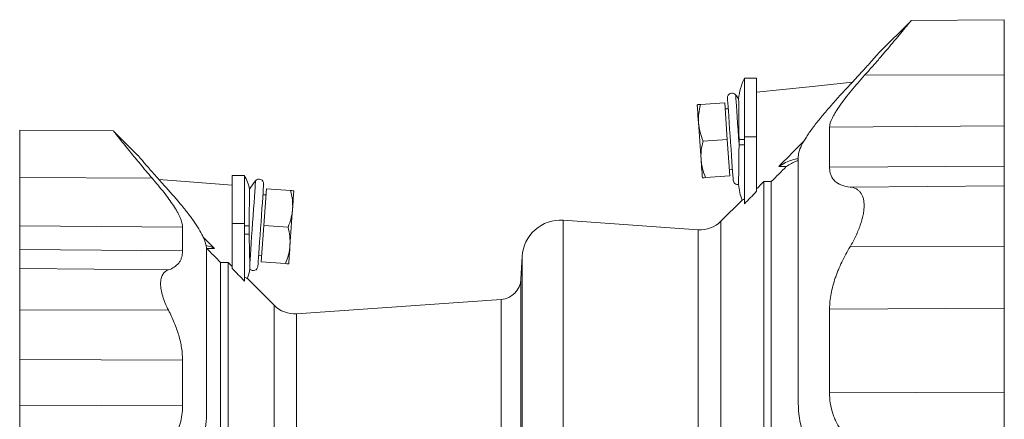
# Model space of a CAD drawing. Header units: millimetres. Extents: x 25 to 818, y -75 to 685.
# Tile 3 of 10: x 29 to 351, y 134 to 265. Entities that reach past the tile are written whole.
import ezdxf

# ---------------------------------------------------------------- set-up
doc = ezdxf.new("R2010")
doc.units = ezdxf.units.MM

msp = doc.modelspace()

# ---------------------------------------------------------------- linework, layer by layer
at = {"color": 7, "linetype": 'Continuous', "lineweight": 15}
for p, q in [((320.06, 264.38), (309.64, 253.96)), ((350.56, 264.71), (320.07, 264.45)), ((269.56, 245.52), (265.56, 245.52)), ((265.56, 226.39), (265.56, 245.52)), ((269.56, 226.39), (269.56, 245.52)), ((259.12, 237.49), (251.21, 236.94)), ((259.12, 237.49), (259.96, 225.52)), ((260.26, 235.57), (259.26, 235.5)), ((59.28, 228.27), (28.56, 228.54)), ((67.22, 220.29), (59.29, 228.22)), ((259.96, 225.52), (252.05, 224.97)), ((259.96, 225.52), (260.8, 213.55)), ((265.56, 204.4), (265.56, 226.39)), ((269.56, 208.51), (269.56, 226.39)), ((279.26, 216.63), (276.78, 216.63)), ((102.06, 213.72), (98.06, 213.72)), ((98.06, 213.72), (98.06, 197.94)), ((102.06, 213.72), (102.06, 197.94)), ((260.8, 213.55), (252.89, 213)), ((260.66, 215.55), (261.66, 215.62)), ((108.4, 197.35), (109.24, 209.32)), ((109.24, 209.32), (117.15, 208.77)), ((271.9, 110.34), (271.9, 211.68)), ((274.37, 211.68), (271.9, 211.68)), ((274.37, 110.34), (274.37, 211.68)), ((109.1, 207.33), (108.1, 207.4)), ((264.81, 205.63), (257.87, 198.69)), ((98.06, 197.94), (98.06, 183.24)), ((102.06, 197.94), (102.06, 179.13)), ((107.57, 185.38), (108.4, 197.35)), ((108.4, 197.35), (116.31, 196.8)), ((250.49, 195.93), (206.25, 199.02)), ((88.55, 193.53), (92.22, 189.8)), ((89.75, 189.8), (92.22, 189.8)), ((106.71, 187.45), (107.71, 187.38)), ((192.9, 187.21), (192.5, 179.72)), ((94.26, 185.23), (94.26, 108.13)), ((94.26, 185.23), (96.73, 185.23)), ((96.73, 185.23), (96.73, 108.14)), ((96.73, 185.23), (98.06, 183.87)), ((107.57, 185.38), (115.48, 184.83)), ((111.76, 171.19), (102.92, 180.03)), ((186, 173.11), (119.14, 168.43))]:
    msp.add_line(p, q, dxfattribs=at)
at = {"color": 8, "linetype": 'Continuous', "lineweight": 0}
for p, q in [((350.56, 246.67), (304.88, 246.49)), ((350.56, 229.98), (293.42, 229.51)), ((265.56, 225.52), (263.81, 225.52)), ((269.56, 226.39), (265.56, 226.39)), ((265.56, 223.72), (263.81, 223.72)), ((350.56, 216.79), (293.42, 216.37)), ((28.56, 213.02), (71.86, 212.83)), ((350.56, 210.34), (300.12, 209.9)), ((28.56, 197.19), (81.83, 196.77)), ((98.06, 197.94), (102.06, 197.94)), ((103.58, 197.22), (102.06, 197.22)), ((206.25, 199.02), (206.25, -9.59)), ((257.87, 108.57), (257.87, 198.69)), ((103.59, 194.47), (102.06, 194.47)), ((250.49, 104.4), (250.49, 195.93)), ((350.56, 190.4), (300.12, 190.37)), ((28.56, 189.42), (81.83, 189.02)), ((192.9, 94.72), (192.9, 187.21)), ((28.56, 183.19), (77.21, 182.77)), ((192.5, 179.72), (192.5, 94.72)), ((111.76, 171.19), (111.76, 108.57)), ((186, 94.72), (186, 173.11)), ((28.56, 169.66), (77.21, 169.59)), ((119.14, 168.43), (119.14, 94.72)), ((350.56, 170.2), (293.42, 169.94)), ((28.56, 153.43), (81.83, 153.19)), ((350.56, 142.71), (293.42, 142.54)), ((28.56, 138.47), (81.83, 138.29))]:
    msp.add_line(p, q, dxfattribs=at)
at = {"color": 7, "linetype": 'Continuous', "lineweight": 15, "flags": 128}
for points in [[(300.88, 244.25), (286.76, 242.77), (269.56, 240.96)], [(260.02, 239.06), (260.03, 238.87), (260.07, 238.33), (260.13, 237.44), (260.21, 236.22), (260.32, 234.71), (260.44, 232.96), (260.58, 231), (260.73, 228.9), (260.88, 226.7), (261.04, 224.48), (261.19, 222.29), (261.34, 220.18), (261.47, 218.23), (261.6, 216.47), (261.7, 214.96), (261.79, 213.75), (261.85, 212.85), (261.89, 212.31), (261.9, 212.12), (261.9, 212.12)], [(250.15, 236.86), (250.15, 236.76), (250.17, 236.46), (250.21, 235.95), (250.26, 235.26), (250.32, 234.39), (250.39, 233.36), (250.47, 232.18), (250.56, 230.88)], [(250.56, 230.88), (250.66, 229.47), (250.77, 227.99), (250.87, 226.46), (250.98, 224.89), (251.09, 223.33), (251.2, 221.8), (251.3, 220.31), (251.4, 218.91)], [(251.82, 212.92), (251.81, 213.03), (251.79, 213.33), (251.76, 213.83), (251.71, 214.53), (251.65, 215.4), (251.57, 216.43), (251.49, 217.61), (251.4, 218.91)], [(98.06, 210.53), (84.08, 211.59), (74.11, 212.34)], [(106.46, 183.95), (106.48, 184.14), (106.52, 184.68), (106.58, 185.58), (106.66, 186.79), (106.77, 188.3), (106.89, 190.06), (107.03, 192.01), (107.18, 194.11), (107.33, 196.31), (107.48, 198.53), (107.64, 200.73), (107.78, 202.83), (107.92, 204.79), (108.04, 206.54), (108.15, 208.05), (108.23, 209.26), (108.3, 210.16), (108.34, 210.7), (108.35, 210.89), (108.35, 210.89)], [(118.22, 208.69), (118.21, 208.59), (118.19, 208.29), (118.16, 207.78), (118.11, 207.09), (118.05, 206.22), (117.97, 205.19), (117.89, 204.01), (117.8, 202.71)], [(116.96, 190.74), (117.06, 192.14), (117.17, 193.63), (117.27, 195.16), (117.38, 196.72), (117.49, 198.29), (117.6, 199.82), (117.7, 201.3), (117.8, 202.71)], [(116.55, 184.75), (116.55, 184.85), (116.57, 185.16), (116.61, 185.66), (116.66, 186.36), (116.72, 187.23), (116.79, 188.26), (116.87, 189.44), (116.96, 190.74)]]:
    msp.add_lwpolyline(points, dxfattribs=at)
at = {"color": 8, "linetype": 'Continuous', "lineweight": 0, "flags": 128}
for points in [[(262.68, 240.11), (262.68, 240.06), (262.71, 239.69), (262.76, 238.95), (262.84, 237.86), (262.93, 236.46), (263.05, 234.78), (263.18, 232.87), (263.33, 230.76), (263.49, 228.53), (263.65, 226.23), (263.81, 223.91)], [(103.8, 184.95), (103.89, 186.19), (103.99, 187.73), (104.12, 189.51), (104.26, 191.51), (104.41, 193.67), (104.57, 195.92), (104.73, 198.22), (104.89, 200.51), (105.04, 202.72), (105.19, 204.79), (105.32, 206.69), (105.44, 208.34), (105.53, 209.73), (105.61, 210.79), (105.66, 211.52), (105.68, 211.89), (105.69, 211.94)]]:
    msp.add_lwpolyline(points, dxfattribs=at)
at = {"color": 7, "linetype": 'Continuous', "lineweight": 15}
for centre, radius, start, end in [((284.81, 236.52), 21.25, 154.9424, 173.93), ((261.51, 239.16), 1.5, 39.0063, 184), ((243.23, 224.35), 25.03, 35.1685, 39.0063), ((88.06, 205.97), 16, 11.5591, 28.9694), ((125.14, 196.18), 25.03, 140.9937, 148.7372), ((106.85, 210.99), 1.5, 356, 140.9937), ((263.4, 212.23), 1.5, 184, 280.1745), ((284.81, 212.72), 21.25, 185.2325, 199.5332), ((205.38, 186.55), 12.5, 86, 177), ((251.15, 205.41), 9.5, 266, 315), ((104.97, 184.06), 1.5, 221.3174, 356), ((88.06, 185.72), 16, 338.9344, 350.4765), ((185.51, 180.09), 7, 274, 357), ((118.47, 177.91), 9.5, 225, 274)]:
    msp.add_arc(centre, radius, start, end, dxfattribs=at)
for points, knots in [([(304.88, 246.49), (305.7, 247.42), (307.35, 249.28), (309.71, 252), (311.96, 254.61), (314.19, 257.25), (316.3, 259.77), (318.12, 261.98), (319.41, 263.57), (320.08, 264.39), (320.07, 264.38), (320.07, 264.38)], [0, 0, 0, 0, 0.101138, 0.202256, 0.307235, 0.412179, 0.539193, 0.669478, 0.79667, 0.928713, 1, 1, 1, 1]), ([(350.56, 264.71), (350.56, 264.71), (350.56, 264.58), (350.56, 264.07), (350.56, 263.68), (350.56, 262.69), (350.56, 262.08), (350.56, 260.68), (350.56, 259.88), (350.56, 258.15), (350.56, 257.22), (350.56, 255.25), (350.56, 254.22), (350.56, 252.11), (350.56, 251.03), (350.56, 248.85), (350.56, 247.76), (350.56, 246.67)], [0, 0, 0, 0, 0.125, 0.125, 0.25, 0.25, 0.375, 0.375, 0.5, 0.5, 0.625, 0.625, 0.75, 0.75, 0.875, 0.875, 1, 1, 1, 1]), ([(309.64, 253.96), (309.64, 253.97), (309.58, 253.89), (309.38, 253.67), (309.3, 253.58), (309.11, 253.36), (309, 253.23), (308.63, 252.81), (308.33, 252.47), (307.8, 251.87), (307.61, 251.66), (307.21, 251.21), (307, 250.98), (306.35, 250.24), (305.88, 249.71), (305.12, 248.87), (304.86, 248.58), (304.32, 247.99), (304.05, 247.69), (302.65, 246.16), (301.46, 244.86), (300.18, 243.5)], [0, 0, 0, 0, 0.125, 0.125, 0.1875, 0.1875, 0.25, 0.25, 0.375, 0.375, 0.4375, 0.4375, 0.5, 0.5, 0.625, 0.625, 0.6875, 0.6875, 0.75, 0.75, 1, 1, 1, 1]), ([(293.42, 229.51), (293.42, 230.33), (293.75, 231.38), (294.51, 232.92), (294.69, 233.25), (295.06, 233.91), (295.26, 234.25), (295.9, 235.29), (296.39, 236.01), (297.18, 237.13), (297.46, 237.51), (298.04, 238.29), (298.34, 238.68), (299.25, 239.87), (299.9, 240.67), (301.91, 243.11), (303.35, 244.78), (304.88, 246.49)], [0, 0, 0, 0, 0.25, 0.25, 0.3125, 0.3125, 0.375, 0.375, 0.5, 0.5, 0.5625, 0.5625, 0.625, 0.625, 0.75, 0.75, 1, 1, 1, 1]), ([(350.56, 229.98), (350.56, 230.68), (350.56, 231.59), (350.56, 233.77), (350.56, 235.05), (350.56, 237.94), (350.56, 239.54), (350.56, 242.97), (350.56, 244.79), (350.56, 246.67)], [0, 0, 0, 0, 0.25, 0.25, 0.5, 0.5, 0.75, 0.75, 1, 1, 1, 1]), ([(300.18, 243.5), (297.96, 241.12), (295.84, 238.8), (293.37, 235.97), (292.88, 235.41), (291.93, 234.29), (291.46, 233.73), (290.09, 232.09), (289.24, 231.03), (287.67, 228.96), (286.94, 227.96), (285.97, 226.51), (285.67, 226.04), (285.24, 225.35), (285.11, 225.12), (284.85, 224.67), (284.72, 224.44), (283.68, 222.49), (283.18, 221.02), (283.18, 219.85)], [0, 0, 0, 0, 0.25, 0.25, 0.3125, 0.3125, 0.375, 0.375, 0.5, 0.5, 0.625, 0.625, 0.6875, 0.6875, 0.71875, 0.71875, 0.75, 0.75, 1, 1, 1, 1]), ([(263.81, 225.52), (263.8, 226.3), (263.78, 227.89), (263.76, 230.16), (263.74, 232.29), (263.72, 234.19), (263.71, 235.82), (263.7, 237.14), (263.69, 238.09), (263.68, 238.68), (263.68, 238.74), (263.68, 238.77)], [0, 0, 0, 0, 0.110347, 0.223893, 0.33425, 0.447802, 0.558253, 0.671898, 0.782518, 0.896337, 1, 1, 1, 1]), ([(250.15, 236.86), (250.15, 236.86), (250.17, 236.87), (250.27, 236.87), (250.34, 236.88), (250.62, 236.9), (250.89, 236.92), (251.21, 236.94)], [0, 0, 0, 0, 0.25, 0.25, 0.5, 0.5, 1, 1, 1, 1]), ([(250.56, 230.88), (250.53, 231.39), (250.52, 231.9), (250.54, 232.92), (250.58, 233.42), (250.76, 234.94), (250.96, 235.94), (251.21, 236.94)], [0, 0, 0, 0, 0.25, 0.25, 0.5, 0.5, 1, 1, 1, 1]), ([(252.05, 224.97), (251.66, 225.92), (251.32, 226.89), (250.81, 228.86), (250.63, 229.86), (250.56, 230.88)], [0, 0, 0, 0, 0.5, 0.5, 1, 1, 1, 1]), ([(293.42, 229.51), (293.42, 227.82), (293.42, 225.87), (293.42, 221.47), (293.42, 219.03), (293.42, 216.37)], [0, 0, 0, 0, 0.5, 0.5, 1, 1, 1, 1]), ([(350.56, 229.98), (350.56, 228.28), (350.56, 226.32), (350.56, 221.91), (350.56, 219.46), (350.56, 216.79)], [0, 0, 0, 0, 0.5, 0.5, 1, 1, 1, 1]), ([(28.56, 213.02), (28.56, 214.93), (28.56, 216.86), (28.56, 219.61), (28.56, 220.5), (28.56, 222.18), (28.56, 222.99), (28.56, 224.46), (28.56, 225.14), (28.56, 226.33), (28.56, 226.84), (28.56, 227.68), (28.56, 228), (28.56, 228.43), (28.56, 228.54), (28.56, 228.54)], [0, 0, 0, 0, 0.25, 0.25, 0.375, 0.375, 0.5, 0.5, 0.625, 0.625, 0.75, 0.75, 0.875, 0.875, 1, 1, 1, 1]), ([(59.28, 228.22), (59.27, 228.23), (59.2, 228.32), (59.54, 227.89), (60.26, 226.96), (61.38, 225.54), (62.87, 223.67), (65.03, 220.99), (67.97, 217.4), (70.55, 214.37), (71.86, 212.83)], [0, 0, 0, 0, 0.028583, 0.151193, 0.263352, 0.37838, 0.498592, 0.621419, 0.807557, 1, 1, 1, 1]), ([(251.4, 218.91), (251.37, 219.42), (251.35, 219.93), (251.38, 220.94), (251.42, 221.45), (251.59, 222.97), (251.79, 223.97), (252.05, 224.97)], [0, 0, 0, 0, 0.25, 0.25, 0.5, 0.5, 1, 1, 1, 1]), ([(263.81, 223.72), (263.8, 222.71), (263.79, 220.97), (263.76, 218.64), (263.74, 216.72), (263.71, 214.99), (263.69, 213.5), (263.67, 212.28), (263.66, 211.38), (263.65, 210.84), (263.65, 210.8), (263.65, 210.78)], [0, 0, 0, 0, 0.142583, 0.24605, 0.352488, 0.456902, 0.564056, 0.673874, 0.78667, 0.90027, 1, 1, 1, 1]), ([(285.08, 225.04), (284.57, 224.51), (281.8, 221.72), (279.03, 218.91), (276.78, 216.63)], [0, 0, 0, 0, 0.185959, 1, 1, 1, 1]), ([(67.22, 220.29), (67.22, 220.29), (67.28, 220.22), (67.45, 220.02), (67.52, 219.94), (67.68, 219.74), (67.78, 219.63), (68.11, 219.24), (68.37, 218.93), (68.84, 218.38), (69, 218.19), (69.36, 217.78), (69.54, 217.56), (70.13, 216.88), (70.55, 216.39), (71.23, 215.61), (71.47, 215.34), (71.95, 214.78), (72.2, 214.5), (72.96, 213.64), (73.49, 213.04), (74.59, 211.81), (75.15, 211.18), (75.74, 210.53)], [0, 0, 0, 0, 0.125, 0.125, 0.1875, 0.1875, 0.25, 0.25, 0.375, 0.375, 0.4375, 0.4375, 0.5, 0.5, 0.625, 0.625, 0.6875, 0.6875, 0.75, 0.75, 0.875, 0.875, 1, 1, 1, 1]), ([(283.18, 219.16), (283.15, 219.16), (282.49, 219.16), (281.1, 218.77), (279.01, 217.99), (277.52, 217.08), (276.78, 216.63)], [0, 0, 0, 0, 0.0150281, 0.3397996, 0.6698973, 1, 1, 1, 1]), ([(283.18, 219.85), (283.18, 218.26), (283.18, 216.41), (283.18, 212.19), (283.18, 209.81), (283.18, 204.56), (283.18, 201.69), (283.18, 195.48), (283.18, 192.14), (283.18, 185.07), (283.18, 181.33), (283.18, 173.54), (283.18, 169.47), (283.18, 161.11), (283.18, 156.81), (283.18, 148.05), (283.18, 143.6), (283.18, 139.11)], [0, 0, 0, 0, 0.125, 0.125, 0.25, 0.25, 0.375, 0.375, 0.5, 0.5, 0.625, 0.625, 0.75, 0.75, 0.875, 0.875, 1, 1, 1, 1]), ([(252.89, 213), (252.49, 213.95), (252.16, 214.92), (251.64, 216.89), (251.47, 217.89), (251.4, 218.91)], [0, 0, 0, 0, 0.5, 0.5, 1, 1, 1, 1]), ([(279.26, 216.63), (280.38, 217.35), (281.73, 218.2), (282.96, 218.49), (283.18, 218.54)], [0, 0, 0, 0, 0.828818, 1, 1, 1, 1]), ([(300.12, 209.9), (299.14, 210), (298.24, 210.19), (297.02, 210.64), (296.64, 210.82), (296.11, 211.12), (295.93, 211.24), (295.6, 211.47), (295.45, 211.6), (294.7, 212.26), (294.23, 212.91), (293.75, 214.06), (293.63, 214.48), (293.47, 215.38), (293.42, 215.86), (293.42, 216.37)], [0, 0, 0, 0, 0.25, 0.25, 0.375, 0.375, 0.4375, 0.4375, 0.5, 0.5, 0.75, 0.75, 0.875, 0.875, 1, 1, 1, 1]), ([(350.56, 210.34), (350.56, 210.45), (350.56, 210.67), (350.56, 211.34), (350.56, 211.78), (350.56, 212.87), (350.56, 213.52), (350.56, 215.02), (350.56, 215.86), (350.56, 216.79)], [0, 0, 0, 0, 0.25, 0.25, 0.5, 0.5, 0.75, 0.75, 1, 1, 1, 1]), ([(28.56, 197.19), (28.56, 197.96), (28.56, 198.9), (28.56, 201.06), (28.56, 202.28), (28.56, 205), (28.56, 206.48), (28.56, 209.63), (28.56, 211.3), (28.56, 213.02)], [0, 0, 0, 0, 0.25, 0.25, 0.5, 0.5, 0.75, 0.75, 1, 1, 1, 1]), ([(81.83, 196.77), (81.83, 197.65), (81.56, 198.7), (80.91, 200.19), (80.77, 200.5), (80.45, 201.13), (80.28, 201.46), (79.73, 202.45), (79.31, 203.13), (78.4, 204.52), (77.9, 205.24), (76.83, 206.7), (76.27, 207.45), (74.49, 209.72), (73.22, 211.26), (71.86, 212.83)], [0, 0, 0, 0, 0.25, 0.25, 0.3125, 0.3125, 0.375, 0.375, 0.5, 0.5, 0.625, 0.625, 0.75, 0.75, 1, 1, 1, 1]), ([(251.82, 212.92), (251.82, 212.92), (251.84, 212.92), (251.94, 212.93), (252.02, 212.94), (252.3, 212.96), (252.57, 212.98), (252.89, 213)], [0, 0, 0, 0, 0.25, 0.25, 0.5, 0.5, 1, 1, 1, 1]), ([(75.74, 210.53), (77.59, 208.5), (79.34, 206.5), (81.78, 203.58), (82.56, 202.62), (83.68, 201.19), (84.04, 200.72), (84.74, 199.79), (85.07, 199.33), (86.67, 197.07), (87.72, 195.36), (88.65, 193.39), (88.82, 193.01), (89.1, 192.25), (89.23, 191.89), (89.52, 190.84), (89.62, 190.2), (89.62, 189.61)], [0, 0, 0, 0, 0.25, 0.25, 0.375, 0.375, 0.4375, 0.4375, 0.5, 0.5, 0.75, 0.75, 0.8125, 0.8125, 0.875, 0.875, 1, 1, 1, 1]), ([(300.12, 209.9), (300.8, 209.83), (301.42, 209.67), (302.26, 209.26), (302.52, 209.09), (302.89, 208.8), (303.01, 208.7), (303.24, 208.47), (303.34, 208.36), (303.85, 207.73), (304.17, 207.12), (304.44, 206.2), (304.49, 206.01), (304.57, 205.62), (304.61, 205.41), (304.69, 204.77), (304.72, 204.33), (304.72, 203.39), (304.69, 202.91), (304.59, 201.88), (304.5, 201.35), (304.18, 199.71), (303.86, 198.58), (303.35, 197.11), (303.25, 196.82), (303.02, 196.23), (302.9, 195.93), (302.54, 195.05), (302.27, 194.46), (301.43, 192.7), (300.8, 191.52), (300.12, 190.37)], [0, 0, 0, 0, 0.125, 0.125, 0.1875, 0.1875, 0.21875, 0.21875, 0.25, 0.25, 0.375, 0.375, 0.40625, 0.40625, 0.4375, 0.4375, 0.5, 0.5, 0.5625, 0.5625, 0.625, 0.625, 0.75, 0.75, 0.78125, 0.78125, 0.8125, 0.8125, 0.875, 0.875, 1, 1, 1, 1]), ([(350.56, 190.4), (350.56, 191.57), (350.56, 192.77), (350.56, 195.19), (350.56, 196.4), (350.56, 198.78), (350.56, 199.94), (350.56, 202.14), (350.56, 203.18), (350.56, 205.07), (350.56, 205.93), (350.56, 207.43), (350.56, 208.07), (350.56, 209.11), (350.56, 209.51), (350.56, 210.09), (350.56, 210.26), (350.56, 210.34)], [0, 0, 0, 0, 0.125, 0.125, 0.25, 0.25, 0.375, 0.375, 0.5, 0.5, 0.625, 0.625, 0.75, 0.75, 0.875, 0.875, 1, 1, 1, 1]), ([(103.58, 197.22), (103.59, 197.92), (103.61, 199.33), (103.64, 201.36), (103.66, 203.28), (103.68, 204.98), (103.7, 206.46), (103.72, 207.65), (103.73, 208.52), (103.74, 209.07), (103.74, 209.14), (103.74, 209.17)], [0, 0, 0, 0, 0.109661, 0.222502, 0.332173, 0.44502, 0.554767, 0.667689, 0.777571, 0.890631, 1, 1, 1, 1]), ([(117.15, 208.77), (117.41, 207.77), (117.61, 206.76), (117.84, 204.74), (117.87, 203.73), (117.8, 202.71)], [0, 0, 0, 0, 0.5, 0.5, 1, 1, 1, 1]), ([(118.22, 208.69), (118.22, 208.69), (118.19, 208.7), (118.1, 208.7), (118.02, 208.71), (117.74, 208.73), (117.47, 208.75), (117.15, 208.77)], [0, 0, 0, 0, 0.25, 0.25, 0.5, 0.5, 1, 1, 1, 1]), ([(265.56, 206), (265.37, 205.9), (264.98, 205.69), (264.78, 205.6), (264.81, 205.62), (264.82, 205.62)], [0, 0, 0, 0, 0.424643, 0.849465, 1, 1, 1, 1]), ([(117.8, 202.71), (117.77, 202.2), (117.7, 201.69), (117.54, 200.69), (117.43, 200.19), (117.04, 198.72), (116.71, 197.75), (116.31, 196.8)], [0, 0, 0, 0, 0.25, 0.25, 0.5, 0.5, 1, 1, 1, 1]), ([(116.31, 196.8), (116.57, 195.8), (116.77, 194.79), (117, 192.77), (117.04, 191.76), (116.96, 190.74)], [0, 0, 0, 0, 0.5, 0.5, 1, 1, 1, 1]), ([(103.59, 194.47), (103.61, 193.5), (103.63, 192.55), (103.67, 191.18), (103.68, 190.73), (103.7, 189.85), (103.7, 189.43), (103.72, 188.61), (103.73, 188.22), (103.75, 187.46), (103.76, 187.1), (103.78, 186.06), (103.79, 185.47), (103.8, 184.95)], [0, 0, 0, 0, 0.25, 0.25, 0.375, 0.375, 0.5, 0.5, 0.625, 0.625, 0.75, 0.75, 1, 1, 1, 1]), ([(89.48, 190.69), (90.04, 190.6), (90.94, 190.45), (91.87, 189.98), (92.22, 189.8)], [0, 0, 0, 0, 0.621861, 1, 1, 1, 1]), ([(116.96, 190.74), (116.93, 190.23), (116.87, 189.72), (116.7, 188.72), (116.59, 188.22), (116.21, 186.75), (115.87, 185.78), (115.48, 184.83)], [0, 0, 0, 0, 0.25, 0.25, 0.5, 0.5, 1, 1, 1, 1]), ([(300.12, 190.37), (299.14, 188.72), (298.24, 187.05), (297.02, 184.5), (296.64, 183.65), (296.11, 182.36), (295.93, 181.92), (295.6, 181.05), (295.45, 180.62), (294.7, 178.44), (294.23, 176.71), (293.75, 174.14), (293.63, 173.29), (293.47, 171.6), (293.42, 170.76), (293.42, 169.94)], [0, 0, 0, 0, 0.25, 0.25, 0.375, 0.375, 0.4375, 0.4375, 0.5, 0.5, 0.75, 0.75, 0.875, 0.875, 1, 1, 1, 1]), ([(350.56, 190.4), (350.56, 188.63), (350.56, 186.86), (350.56, 183.35), (350.56, 181.61), (350.56, 178.19), (350.56, 176.52), (350.56, 173.28), (350.56, 171.7), (350.56, 170.2)], [0, 0, 0, 0, 0.25, 0.25, 0.5, 0.5, 0.75, 0.75, 1, 1, 1, 1]), ([(28.56, 183.19), (28.56, 183.7), (28.56, 184.49), (28.56, 186.58), (28.56, 187.89), (28.56, 189.42)], [0, 0, 0, 0, 0.5, 0.5, 1, 1, 1, 1]), ([(77.21, 182.77), (77.91, 183.01), (78.55, 183.31), (79.67, 184.05), (80.16, 184.49), (80.78, 185.27), (80.96, 185.55), (81.27, 186.15), (81.4, 186.46), (81.72, 187.47), (81.83, 188.21), (81.83, 189.02)], [0, 0, 0, 0, 0.25, 0.25, 0.5, 0.5, 0.625, 0.625, 0.75, 0.75, 1, 1, 1, 1]), ([(89.62, 135.23), (89.62, 138.18), (89.62, 141.09), (89.62, 146.81), (89.62, 149.62), (89.62, 155.08), (89.62, 157.74), (89.62, 162.86), (89.62, 165.32), (89.62, 170.02), (89.62, 172.26), (89.62, 176.48), (89.62, 178.45), (89.62, 182.13), (89.62, 183.83), (89.62, 186.94), (89.62, 188.35), (89.62, 189.61)], [0, 0, 0, 0, 0.125, 0.125, 0.25, 0.25, 0.375, 0.375, 0.5, 0.5, 0.625, 0.625, 0.75, 0.75, 0.875, 0.875, 1, 1, 1, 1]), ([(103.8, 184.95), (103.8, 184.76), (103.82, 183.93), (103.84, 183.28), (103.85, 183.01), (103.84, 183.07), (103.84, 183.07)], [0, 0, 0, 0, 0.165286, 0.696071, 0.994712, 1, 1, 1, 1]), ([(116.55, 184.75), (116.55, 184.75), (116.52, 184.75), (116.42, 184.76), (116.35, 184.77), (116.07, 184.79), (115.8, 184.8), (115.48, 184.83)], [0, 0, 0, 0, 0.25, 0.25, 0.5, 0.5, 1, 1, 1, 1]), ([(28.56, 183.19), (28.56, 183.05), (28.56, 182.85), (28.56, 182.32), (28.56, 181.99), (28.56, 181.21), (28.56, 180.76), (28.56, 179.73), (28.56, 179.16), (28.56, 177.93), (28.56, 177.26), (28.56, 175.85), (28.56, 175.11), (28.56, 173.59), (28.56, 172.81), (28.56, 171.24), (28.56, 170.45), (28.56, 169.66)], [0, 0, 0, 0, 0.125, 0.125, 0.25, 0.25, 0.375, 0.375, 0.5, 0.5, 0.625, 0.625, 0.75, 0.75, 0.875, 0.875, 1, 1, 1, 1]), ([(77.21, 169.59), (76.82, 170.35), (76.47, 171.11), (75.99, 172.25), (75.85, 172.63), (75.57, 173.39), (75.45, 173.77), (75.11, 174.88), (74.94, 175.6), (74.76, 176.63), (74.72, 176.97), (74.66, 177.63), (74.64, 177.95), (74.64, 178.86), (74.7, 179.42), (74.88, 180.17), (74.95, 180.41), (75.12, 180.85), (75.22, 181.06), (75.55, 181.62), (75.83, 181.94), (76.46, 182.45), (76.82, 182.64), (77.21, 182.77)], [0, 0, 0, 0, 0.125, 0.125, 0.1875, 0.1875, 0.25, 0.25, 0.375, 0.375, 0.4375, 0.4375, 0.5, 0.5, 0.625, 0.625, 0.6875, 0.6875, 0.75, 0.75, 0.875, 0.875, 1, 1, 1, 1]), ([(102.9, 180), (102.92, 179.99), (103, 179.95), (102.45, 180.24), (102.06, 180.44)], [0, 0, 0, 0, 0.305221, 1, 1, 1, 1]), ([(28.56, 169.66), (28.56, 166.81), (28.56, 163.98), (28.56, 158.53), (28.56, 155.9), (28.56, 153.43)], [0, 0, 0, 0, 0.5, 0.5, 1, 1, 1, 1]), ([(77.21, 169.59), (77.91, 168.23), (78.55, 166.87), (79.67, 164.13), (80.16, 162.75), (80.78, 160.66), (80.96, 159.96), (81.27, 158.58), (81.4, 157.89), (81.72, 155.85), (81.83, 154.51), (81.83, 153.19)], [0, 0, 0, 0, 0.25, 0.25, 0.5, 0.5, 0.625, 0.625, 0.75, 0.75, 1, 1, 1, 1]), ([(293.42, 142.54), (293.42, 147.31), (293.42, 152.01), (293.42, 161.17), (293.42, 165.63), (293.42, 169.94)], [0, 0, 0, 0, 0.5, 0.5, 1, 1, 1, 1]), ([(350.56, 142.71), (350.56, 147.5), (350.56, 152.21), (350.56, 161.4), (350.56, 165.88), (350.56, 170.2)], [0, 0, 0, 0, 0.5, 0.5, 1, 1, 1, 1]), ([(293.42, 142.54), (293.42, 140.23), (293.75, 138.08), (294.51, 135.58), (294.69, 135.08), (295.06, 134.13), (295.26, 133.66), (295.9, 132.32), (296.39, 131.47), (297.18, 130.28), (297.46, 129.9), (298.04, 129.15), (298.34, 128.79), (299.25, 127.75), (299.9, 127.11), (301.91, 125.34), (303.35, 124.35), (304.88, 123.51)], [0, 0, 0, 0, 0.25, 0.25, 0.3125, 0.3125, 0.375, 0.375, 0.5, 0.5, 0.5625, 0.5625, 0.625, 0.625, 0.75, 0.75, 1, 1, 1, 1]), ([(350.56, 142.71), (350.56, 140.73), (350.56, 138.78), (350.56, 135.07), (350.56, 133.29), (350.56, 130.04), (350.56, 128.55), (350.56, 125.93), (350.56, 124.8), (350.56, 123.86)], [0, 0, 0, 0, 0.25, 0.25, 0.5, 0.5, 0.75, 0.75, 1, 1, 1, 1]), ([(28.56, 138.47), (28.56, 136.66), (28.56, 134.89), (28.56, 131.51), (28.56, 129.9), (28.56, 126.9), (28.56, 125.52), (28.56, 123.03), (28.56, 121.93), (28.56, 120.98)], [0, 0, 0, 0, 0.25, 0.25, 0.5, 0.5, 0.75, 0.75, 1, 1, 1, 1]), ([(300.18, 112.08), (297.96, 113.28), (295.84, 114.71), (293.37, 116.82), (292.88, 117.26), (291.93, 118.17), (291.46, 118.65), (290.09, 120.13), (289.24, 121.17), (287.67, 123.41), (286.94, 124.6), (285.97, 126.51), (285.67, 127.16), (285.24, 128.18), (285.11, 128.53), (284.85, 129.22), (284.72, 129.58), (283.68, 132.77), (283.18, 135.82), (283.18, 139.11)], [0, 0, 0, 0, 0.25, 0.25, 0.3125, 0.3125, 0.375, 0.375, 0.5, 0.5, 0.625, 0.625, 0.6875, 0.6875, 0.71875, 0.71875, 0.75, 0.75, 1, 1, 1, 1]), ([(81.83, 138.29), (81.83, 136.22), (81.56, 134.29), (80.91, 132.04), (80.77, 131.6), (80.45, 130.73), (80.28, 130.31), (79.73, 129.07), (79.31, 128.29), (78.4, 126.82), (77.9, 126.13), (76.83, 124.82), (76.27, 124.21), (74.49, 122.49), (73.22, 121.51), (71.86, 120.65)], [0, 0, 0, 0, 0.25, 0.25, 0.3125, 0.3125, 0.375, 0.375, 0.5, 0.5, 0.625, 0.625, 0.75, 0.75, 1, 1, 1, 1]), ([(75.74, 111.71), (77.59, 112.86), (79.34, 114.18), (81.78, 116.46), (82.56, 117.27), (83.68, 118.58), (84.04, 119.04), (84.74, 119.96), (85.07, 120.44), (86.67, 122.87), (87.72, 125.02), (88.65, 128.03), (88.82, 128.65), (89.1, 129.91), (89.23, 130.55), (89.52, 132.51), (89.62, 133.85), (89.62, 135.23)], [0, 0, 0, 0, 0.25, 0.25, 0.375, 0.375, 0.4375, 0.4375, 0.5, 0.5, 0.75, 0.75, 0.8125, 0.8125, 0.875, 0.875, 1, 1, 1, 1])]:
    msp.add_open_spline(points, degree=3, knots=knots, dxfattribs=at)
for points in [[(263.81, 225.52), (263.81, 224.98), (263.81, 224.45), (263.81, 223.91)], [(263.81, 223.91), (263.81, 223.85), (263.81, 223.78), (263.81, 223.72)], [(279.26, 216.63), (277.63, 214.98), (276, 213.33), (274.37, 211.68)], [(271.9, 211.68), (271.12, 210.89), (270.34, 210.1), (269.56, 209.31)], [(269.56, 208.51), (268.23, 207.14), (266.9, 205.77), (265.56, 204.4)], [(28.56, 197.19), (28.56, 194.99), (28.56, 192.38), (28.56, 189.42)], [(81.83, 196.77), (81.83, 194.57), (81.83, 191.97), (81.83, 189.02)], [(103.58, 197.22), (103.56, 196.3), (103.57, 195.38), (103.59, 194.47)], [(89.75, 189.8), (91.25, 188.28), (92.75, 186.75), (94.26, 185.23)], [(98.06, 183.24), (99.4, 181.87), (100.73, 180.5), (102.06, 179.13)], [(28.56, 138.47), (28.56, 143.64), (28.56, 148.66), (28.56, 153.43)], [(81.83, 138.29), (81.83, 143.44), (81.83, 148.43), (81.83, 153.19)]]:
    msp.add_open_spline(points, degree=3, dxfattribs=at)

doc.saveas('drawing.dxf')
